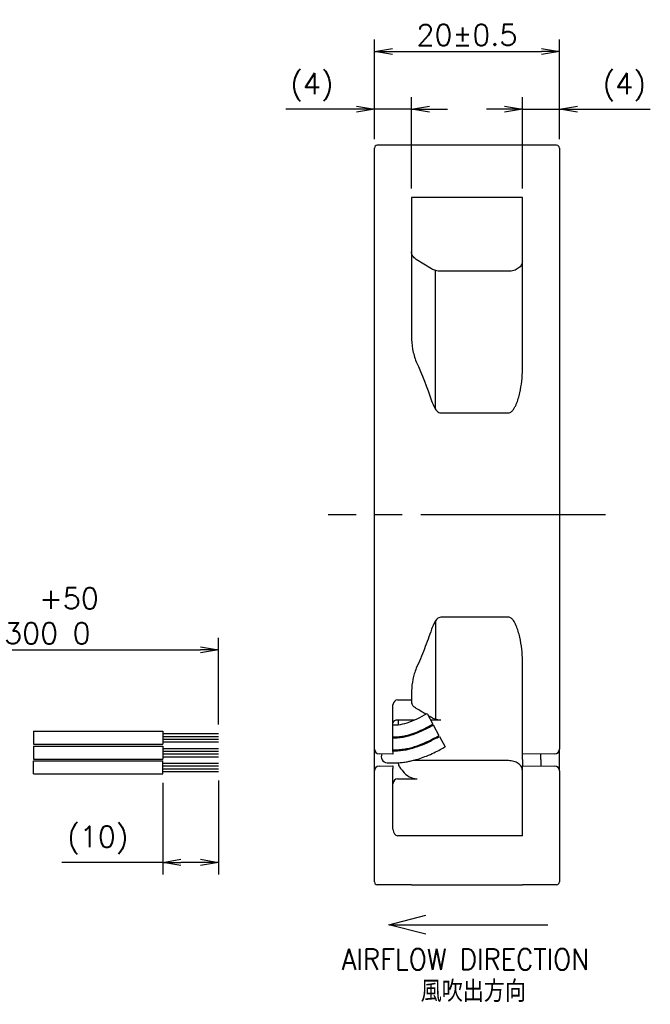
# Model space of a CAD drawing. Extents: x 154 to 478, y 166 to 274.
# Tile 3 of 8: x 265 to 334, y 166 to 273. Entities that reach past the tile are written whole.
import ezdxf
from ezdxf.enums import TextEntityAlignment as Align

# ---------------------------------------------------------------- set-up
doc = ezdxf.new("R2010")
doc.units = 0
doc.header["$MEASUREMENT"] = 0
doc.header["$PDSIZE"] = -0.5
doc.linetypes.add('CENTER', pattern=[27, 20, -2, 3, -2])
doc.linetypes.add('MS', pattern=[0])
doc.layers.get('0').update_dxf_attribs({"linetype": 'CONTINUOUS'})
doc.layers.get('DEFPOINTS').update_dxf_attribs({"linetype": 'CONTINUOUS'})
for name, color, linetype in [('1DIM', 8, 'CONTINUOUS'), ('1MISC', 8, 'CONTINUOUS'), ('1TEXT', 8, 'CONTINUOUS'), ('CENTER_L', 4, 'CENTER'), ('PV_PRIMARY', 2, 'MS'), ('SOLID_H', 3, 'CONTINUOUS'), ('SOLID_L', 4, 'CONTINUOUS'), ('SOLID_M', 2, 'CONTINUOUS')]:
    doc.layers.add(name, color=color, linetype=linetype)
doc.styles.get("Standard").update_dxf_attribs({"font": 'ROMANS.shx', "bigfont": 'BIGFONT.shx'})
doc.dimstyles.new('ARROW_ARROW', dxfattribs={"dimscale": 0, "dimtxt": 3.5, "dimasz": 3, "dimexe": 2, "dimexo": 1.5, "dimgap": 1, "dimtad": 1, "dimdec": 1, "dimdsep": 46, "dimtxsty": 'STANDARD', "dimblk1": 'OPEN', "dimblk2": 'OPEN', "dimsah": 1, "dimcen": 0, "dimclrd": 256, "dimclre": 256, "dimclrt": 256, "dimadec": 0, "dimazin": 0, "dimtfac": 1, "dimtdec": 1, "dimtmove": 0, "dimatfit": 3, "dimldrblk": 'OPEN', "dimfxl": 1, "dimtolj": 1, "dimarcsym": 0})

# ---------------------------------------------------------------- blocks, each defined once
blk = doc.blocks.new('_OPEN')
at = {"color": 0, "linetype": 'ByBlock'}
for p, q in [((-1, 0.167), (0, 0)), ((0, 0), (-1, -0.167)), ((0, 0), (-1, 0))]:
    blk.add_line(p, q, dxfattribs=at)
blk = doc.blocks.new('*D2')
at = {"layer": '1DIM', "lineweight": -2}
for p, q in [((286.78, 190.7), (286.78, 180.55)), ((280.78, 190.45), (280.78, 180.55)), ((280.78, 181.85), (269.83, 181.85)), ((284.83, 181.85), (282.73, 181.85))]:
    blk.add_line(p, q, dxfattribs=at)
at = {"layer": 'DEFPOINTS', "color": 0}
for p in [(280.78, 191.43), (286.78, 191.68), (280.78, 181.85)]:
    blk.add_point(p, dxfattribs=at)
at = {"layer": '1DIM', "lineweight": -2, "xscale": 1.95, "yscale": 1.95, "zscale": 1.95, "rotation": 180}
blk.add_blockref('_OPEN', (280.78, 181.85), dxfattribs=at)
at = {"layer": '1DIM', "lineweight": -2, "xscale": 1.95, "yscale": 1.95, "zscale": 1.95}
blk.add_blockref('_OPEN', (286.78, 181.85), dxfattribs=at)
at = {"layer": '1DIM', "insert": (273.73, 184.24), "char_height": 2.275, "attachment_point": 5}
blk.add_mtext('(10)', dxfattribs=at)
blk = doc.blocks.new('*D3')
at = {"layer": '1DIM', "lineweight": -2}
for p, q in [((249.78, 197.01), (249.78, 206.15)), ((286.78, 196.75), (286.78, 206.15)), ((251.73, 204.85), (284.83, 204.85))]:
    blk.add_line(p, q, dxfattribs=at)
at = {"layer": 'DEFPOINTS', "color": 0}
for p in [(286.78, 204.85), (249.78, 196.03), (286.78, 195.78)]:
    blk.add_point(p, dxfattribs=at)
at = {"layer": '1DIM', "lineweight": -2, "xscale": 1.95, "yscale": 1.95, "zscale": 1.95, "rotation": 180}
blk.add_blockref('_OPEN', (249.78, 204.85), dxfattribs=at)
at = {"layer": '1DIM', "lineweight": -2, "xscale": 1.95, "yscale": 1.95, "zscale": 1.95}
blk.add_blockref('_OPEN', (286.78, 204.85), dxfattribs=at)
at = {"layer": '1DIM', "insert": (268.28, 208.53), "char_height": 2.275, "attachment_point": 5}
blk.add_mtext('   +50\\P300 0', dxfattribs=at)
blk = doc.blocks.new('*D16')
at = {"layer": '1DIM', "lineweight": -2}
for p, q in [((303.67, 260.1), (303.67, 264.63)), ((307.67, 254.74), (307.67, 264.63)), ((301.72, 263.33), (294.08, 263.33)), ((307.67, 263.33), (303.67, 263.33)), ((309.62, 263.33), (311.57, 263.33))]:
    blk.add_line(p, q, dxfattribs=at)
at = {"layer": 'DEFPOINTS', "color": 0}
for p in [(303.67, 263.33), (303.67, 259.13), (307.67, 253.77)]:
    blk.add_point(p, dxfattribs=at)
at = {"layer": '1DIM', "lineweight": -2, "xscale": 1.95, "yscale": 1.95, "zscale": 1.95}
blk.add_blockref('_OPEN', (303.67, 263.33), dxfattribs=at)
at = {"layer": '1DIM', "lineweight": -2, "xscale": 1.95, "yscale": 1.95, "zscale": 1.95, "rotation": 180}
blk.add_blockref('_OPEN', (307.67, 263.33), dxfattribs=at)
at = {"layer": '1DIM', "insert": (296.89, 265.71), "char_height": 2.275, "attachment_point": 5}
blk.add_mtext('(4)', dxfattribs=at)
blk = doc.blocks.new('*D17')
at = {"layer": '1DIM', "lineweight": -2}
for p, q in [((319.67, 254.74), (319.67, 264.63)), ((323.67, 260.1), (323.67, 264.63)), ((317.72, 263.33), (315.77, 263.33)), ((319.67, 263.33), (323.67, 263.33)), ((325.62, 263.33), (333.51, 263.33))]:
    blk.add_line(p, q, dxfattribs=at)
at = {"layer": 'DEFPOINTS', "color": 0}
for p in [(323.67, 263.33), (323.67, 259.13), (319.67, 253.77)]:
    blk.add_point(p, dxfattribs=at)
at = {"layer": '1DIM', "lineweight": -2, "xscale": 1.95, "yscale": 1.95, "zscale": 1.95}
blk.add_blockref('_OPEN', (319.67, 263.33), dxfattribs=at)
at = {"layer": '1DIM', "lineweight": -2, "xscale": 1.95, "yscale": 1.95, "zscale": 1.95, "rotation": 180}
blk.add_blockref('_OPEN', (323.67, 263.33), dxfattribs=at)
at = {"layer": '1DIM', "insert": (330.69, 265.71), "char_height": 2.275, "attachment_point": 5}
blk.add_mtext('(4)', dxfattribs=at)
blk = doc.blocks.new('*D18')
at = {"layer": '1DIM', "lineweight": -2}
for p, q in [((303.67, 260.1), (303.67, 270.87)), ((323.67, 260.1), (323.67, 270.87)), ((305.62, 269.57), (321.72, 269.57))]:
    blk.add_line(p, q, dxfattribs=at)
at = {"layer": 'DEFPOINTS', "color": 0}
for p in [(323.67, 269.57), (303.67, 259.13), (323.67, 259.13)]:
    blk.add_point(p, dxfattribs=at)
at = {"layer": '1DIM', "lineweight": -2, "xscale": 1.95, "yscale": 1.95, "zscale": 1.95, "rotation": 180}
blk.add_blockref('_OPEN', (303.67, 269.57), dxfattribs=at)
at = {"layer": '1DIM', "lineweight": -2, "xscale": 1.95, "yscale": 1.95, "zscale": 1.95}
blk.add_blockref('_OPEN', (323.67, 269.57), dxfattribs=at)
at = {"layer": '1DIM', "insert": (313.67, 271.36), "char_height": 2.275, "attachment_point": 5}
blk.add_mtext('20±0.5', dxfattribs=at)

msp = doc.modelspace()

# ---------------------------------------------------------------- linework, layer by layer
at = {"layer": 'CENTER_L'}
msp.add_line((328.67, 219.43), (298.67, 219.43), dxfattribs=at)
at = {"layer": 'PV_PRIMARY'}
for p, q in [((309.36, 197.94), (309.97, 196.79)), ((266.78, 196.03), (266.78, 194.63)), ((266.78, 196.03), (280.78, 196.03)), ((280.78, 196.03), (280.78, 194.63)), ((310.02, 196.71), (310.64, 195.56)), ((310.69, 195.47), (311.3, 194.33)), ((266.78, 194.63), (280.78, 194.63)), ((266.78, 194.43), (266.78, 193.03)), ((266.78, 194.43), (280.78, 194.43)), ((280.78, 194.43), (280.78, 193.03)), ((266.78, 193.03), (280.78, 193.03)), ((266.78, 191.43), (266.78, 192.83)), ((266.78, 192.83), (280.78, 192.83)), ((280.78, 191.43), (280.78, 192.83)), ((266.78, 191.43), (280.78, 191.43))]:
    msp.add_line(p, q, dxfattribs=at)
msp.add_arc((305.05, 193.28), 0.65, 152.1204, 268.348, dxfattribs=at)
for points, knots in [([(305.67, 196.72), (305.86, 196.72), (306.38, 196.73), (307.67, 197.03), (308.66, 197.56), (309.36, 197.94)], [0.541576, 0.541576, 0.541576, 0.541576, 1.112116, 2.093514, 4.469649, 4.469649, 4.469649, 4.469649]), ([(305.67, 195.42), (305.68, 195.42), (305.7, 195.42), (305.88, 195.42), (306.06, 195.42), (306.4, 195.45), (306.56, 195.47), (306.87, 195.52), (307.02, 195.55), (307.47, 195.66), (307.75, 195.75), (308.63, 196.09), (309.18, 196.37), (309.79, 196.69), (309.88, 196.74), (309.97, 196.79)], [0.53831, 0.53831, 0.53831, 0.53831, 0.57138, 0.57138, 1.009672, 1.009672, 1.37678, 1.37678, 1.743888, 1.743888, 2.478104, 2.478104, 4.15196, 4.15196, 4.469638, 4.469638, 4.469638, 4.469638]), ([(305.67, 195.32), (305.68, 195.32), (305.69, 195.32), (305.89, 195.32), (306.08, 195.32), (306.5, 195.36), (306.71, 195.39), (307.11, 195.47), (307.31, 195.52), (307.99, 195.72), (308.45, 195.91), (309.28, 196.31), (309.66, 196.51), (310.02, 196.71)], [0.538084, 0.538084, 0.538084, 0.538084, 0.568781, 0.568781, 1.036696, 1.036696, 1.515516, 1.515516, 1.994335, 1.994335, 3.25002, 3.25002, 4.469638, 4.469638, 4.469638, 4.469638]), ([(305.67, 194.02), (305.83, 194.02), (306.01, 194.02), (306.39, 194.04), (306.61, 194.07), (307.03, 194.13), (307.24, 194.17), (307.63, 194.26), (307.82, 194.31), (308.38, 194.49), (308.74, 194.63), (309.67, 195.04), (310.19, 195.32), (310.64, 195.56)], [0.53548, 0.53548, 0.53548, 0.53548, 0.903716, 0.903716, 1.299232, 1.299232, 1.694747, 1.694747, 2.090263, 2.090263, 2.938048, 2.938048, 4.469638, 4.469638, 4.469638, 4.469638]), ([(305.67, 193.92), (305.87, 193.92), (306.09, 193.92), (306.53, 193.96), (306.73, 193.98), (307.13, 194.04), (307.32, 194.08), (307.91, 194.23), (308.28, 194.35), (308.97, 194.61), (309.29, 194.76), (309.99, 195.1), (310.36, 195.3), (310.69, 195.47)], [0.535295, 0.535295, 0.535295, 0.535295, 0.987533, 0.987533, 1.357369, 1.357369, 1.727205, 1.727205, 2.538206, 2.538206, 3.349208, 3.349208, 4.469638, 4.469638, 4.469638, 4.469638]), ([(305.03, 192.63), (305.16, 192.62), (305.32, 192.62), (305.68, 192.61), (305.88, 192.61), (306.33, 192.63), (306.59, 192.65), (307, 192.71), (307.16, 192.73), (307.47, 192.79), (307.61, 192.82), (308.05, 192.92), (308.32, 193), (308.83, 193.17), (309.07, 193.26), (309.87, 193.58), (310.36, 193.83), (310.97, 194.15), (311.14, 194.24), (311.3, 194.33)], [0.023669, 0.023669, 0.023669, 0.023669, 0.41036, 0.41036, 0.805987, 0.805987, 1.201615, 1.201615, 1.44974, 1.44974, 1.697866, 1.697866, 2.194118, 2.194118, 2.69037, 2.69037, 3.92632, 3.92632, 4.469638, 4.469638, 4.469638, 4.469638])]:
    msp.add_open_spline(points, degree=3, knots=knots, dxfattribs=at)
at = {"layer": 'SOLID_L', "ltscale": 0.78719}
for p, q in [((280.78, 195.78), (286.78, 195.78)), ((280.78, 195.48), (286.78, 195.48)), ((280.78, 195.18), (286.78, 195.18)), ((280.78, 194.88), (286.78, 194.88)), ((280.78, 194.18), (286.78, 194.18)), ((280.78, 193.88), (286.78, 193.88)), ((280.78, 193.58), (286.78, 193.58)), ((280.78, 193.28), (286.78, 193.28)), ((280.78, 192.58), (286.78, 192.58)), ((280.78, 192.28), (286.78, 192.28)), ((280.78, 191.98), (286.78, 191.98)), ((280.78, 191.68), (286.78, 191.68))]:
    msp.add_line(p, q, dxfattribs=at)
at = {"layer": 'SOLID_M'}
for p, q in [((303.67, 254.93), (303.67, 259.13)), ((307.67, 259.43), (303.97, 259.43)), ((318.17, 259.43), (310.83, 259.43)), ((323.37, 259.43), (319.67, 259.43)), ((323.67, 259.13), (323.67, 254.93)), ((303.67, 194.09), (303.67, 254.93)), ((323.67, 254.93), (323.67, 194.09)), ((307.67, 253.77), (307.67, 238.78)), ((319.67, 253.77), (307.67, 253.77)), ((319.67, 235.2), (319.67, 253.77)), ((309.85, 246.06), (308.19, 247.08)), ((310.27, 230.88), (310.27, 245.88)), ((318.17, 245.8), (310.83, 245.8)), ((310.83, 230.48), (318.17, 230.48)), ((310.27, 207.97), (310.27, 197.32)), ((318.17, 208.37), (310.83, 208.37)), ((319.67, 193.85), (319.67, 203.65)), ((306.17, 199.43), (307.67, 199.43)), ((307.67, 199.88), (307.67, 199.6)), ((305.67, 193.85), (305.67, 198.88)), ((307.98, 197.24), (306.17, 197.24)), ((306.27, 196.75), (306.27, 197.24)), ((310.83, 197.24), (309.73, 197.24)), ((306.27, 195.34), (306.27, 195.44)), ((303.67, 191.76), (303.67, 194.09)), ((306.27, 194.04), (306.27, 193.94)), ((306.27, 193.94), (306.27, 194.04)), ((323.67, 191.76), (323.67, 194.09)), ((305.67, 193.55), (304.16, 193.59)), ((305.67, 193.85), (305.67, 193.55)), ((318.17, 192.85), (308.26, 192.85)), ((319.67, 193.55), (319.67, 193.85)), ((323.18, 193.59), (319.67, 193.55)), ((319.67, 192.96), (319.67, 193.55)), ((319.67, 192.96), (319.67, 192.3)), ((321.67, 192.96), (321.67, 193.58)), ((321.67, 192.96), (321.67, 192.28)), ((303.67, 183.93), (303.67, 191.76)), ((304.16, 192.26), (305.67, 192.3)), ((305.67, 192.3), (305.67, 192)), ((305.67, 185.44), (305.67, 192)), ((306.27, 192.49), (306.27, 192.63)), ((319.67, 192.3), (323.18, 192.26)), ((319.67, 192), (319.67, 192.3)), ((319.67, 184.73), (319.67, 192)), ((323.67, 191.76), (323.67, 183.93)), ((306.17, 190.9), (308.27, 190.9)), ((319.67, 184.73), (306.17, 184.73)), ((303.67, 179.73), (303.67, 183.93)), ((323.67, 183.93), (323.67, 179.73)), ((307.67, 179.43), (303.97, 179.43)), ((307.67, 179.43), (319.67, 179.43)), ((323.37, 179.43), (319.67, 179.43))]:
    msp.add_line(p, q, dxfattribs=at)
for centre, radius, start, end in [((303.97, 259.13), 0.3, 90, 180), ((323.37, 259.13), 0.3, 0, 90), ((304.17, 194.09), 0.5, 180, 268.5679), ((323.17, 194.09), 0.5, 270.7162, 0), ((304.17, 191.76), 0.5, 91.4321, 180), ((323.17, 191.76), 0.5, 0, 89.2838), ((303.97, 179.73), 0.3, 180, 270), ((323.37, 179.73), 0.3, 270, 0)]:
    msp.add_arc(centre, radius, start, end, dxfattribs=at)
for centre, major_axis, ratio, start_param, end_param in [((306.17, 198.88), (0, 0.547), 0.914232, 0, 1.570796), ((306.17, 196.97), (-0.5, 0), 0.548153, 4.712389, 6.283185), ((306.17, 190.33), (0, -0.567), 0.881081, 3.141593, 4.712389), ((308.27, 193.17), (0, -2.27), 0.881081, 5.411402, 6.283185), ((306.17, 185.44), (0, -0.707), 0.707107, 4.712389, 6.283185)]:
    msp.add_ellipse(centre, major_axis=major_axis, ratio=ratio, start_param=start_param, end_param=end_param, dxfattribs=at)
for points, knots in [([(308.19, 259.43), (308.09, 259.43), (308.02, 259.43), (307.89, 259.43), (307.83, 259.43), (307.71, 259.43), (307.67, 259.43), (307.67, 259.43)], [0, 0, 0, 0, 0.25, 0.25, 0.5, 0.5, 1, 1, 1, 1]), ([(309.85, 259.43), (309.6, 259.43), (309.34, 259.43), (308.79, 259.43), (308.49, 259.43), (308.19, 259.43)], [0, 0, 0, 0, 0.5, 0.5, 1, 1, 1, 1]), ([(310.83, 259.43), (310.76, 259.43), (310.69, 259.43), (310.56, 259.43), (310.5, 259.43), (310.35, 259.43), (310.26, 259.43), (310.05, 259.43), (309.94, 259.43), (309.85, 259.43)], [0, 0, 0, 0, 0.125, 0.125, 0.25, 0.25, 0.5, 0.5, 1, 1, 1, 1]), ([(319.67, 259.43), (319.67, 259.43), (319.65, 259.43), (319.55, 259.43), (319.48, 259.43), (319.29, 259.43), (319.17, 259.43), (318.92, 259.43), (318.82, 259.43), (318.63, 259.43), (318.56, 259.43), (318.38, 259.43), (318.28, 259.43), (318.17, 259.43)], [0, 0, 0, 0, 0.25, 0.25, 0.5, 0.5, 0.75, 0.75, 0.875, 0.875, 0.9375, 0.9375, 1, 1, 1, 1]), ([(308.19, 247.08), (308.11, 247.13), (308.03, 247.19), (307.91, 247.31), (307.85, 247.38), (307.72, 247.58), (307.67, 247.74), (307.67, 247.89)], [0, 0, 0, 0, 0.25, 0.25, 0.5, 0.5, 1, 1, 1, 1]), ([(319.67, 246.87), (319.67, 246.8), (319.66, 246.73), (319.62, 246.59), (319.59, 246.53), (319.52, 246.4), (319.47, 246.34), (319.36, 246.22), (319.3, 246.17), (319.09, 246.02), (318.93, 245.94), (318.56, 245.83), (318.37, 245.8), (318.17, 245.8)], [0, 0, 0, 0, 0.125, 0.125, 0.25, 0.25, 0.375, 0.375, 0.5, 0.5, 0.75, 0.75, 1, 1, 1, 1]), ([(310.83, 245.8), (310.65, 245.8), (310.47, 245.83), (310.14, 245.92), (309.98, 245.98), (309.85, 246.06)], [0, 0, 0, 0, 0.5, 0.5, 1, 1, 1, 1]), ([(307.67, 238.78), (307.67, 238.31), (307.71, 237.84), (307.83, 237.14), (307.89, 236.91), (308.02, 236.45), (308.09, 236.22), (308.19, 236.01)], [0, 0, 0, 0, 0.5, 0.5, 0.75, 0.75, 1, 1, 1, 1]), ([(318.17, 230.48), (318.22, 230.48), (318.28, 230.49), (318.38, 230.54), (318.43, 230.56), (318.56, 230.66), (318.63, 230.75), (318.76, 230.92), (318.82, 231.02), (318.92, 231.21), (318.97, 231.31), (319.18, 231.81), (319.3, 232.23), (319.49, 233.07), (319.55, 233.49), (319.65, 234.35), (319.67, 234.77), (319.67, 235.2)], [0, 0, 0, 0, 0.03125, 0.03125, 0.0625, 0.0625, 0.125, 0.125, 0.1875, 0.1875, 0.25, 0.25, 0.5, 0.5, 0.75, 0.75, 1, 1, 1, 1]), ([(309.85, 231.78), (309.94, 231.52), (310.05, 231.25), (310.26, 230.88), (310.35, 230.76), (310.5, 230.61), (310.56, 230.57), (310.69, 230.5), (310.76, 230.48), (310.83, 230.48)], [0, 0, 0, 0, 0.5, 0.5, 0.75, 0.75, 0.875, 0.875, 1, 1, 1, 1]), ([(310.83, 208.37), (310.76, 208.37), (310.69, 208.35), (310.56, 208.28), (310.5, 208.24), (310.35, 208.09), (310.26, 207.97), (310.05, 207.6), (309.94, 207.34), (309.85, 207.07)], [0, 0, 0, 0, 0.125, 0.125, 0.25, 0.25, 0.5, 0.5, 1, 1, 1, 1]), ([(319.67, 203.65), (319.67, 204.07), (319.65, 204.5), (319.55, 205.36), (319.48, 205.79), (319.29, 206.64), (319.17, 207.06), (318.92, 207.65), (318.82, 207.85), (318.63, 208.11), (318.56, 208.19), (318.38, 208.32), (318.28, 208.37), (318.17, 208.37)], [0, 0, 0, 0, 0.25, 0.25, 0.5, 0.5, 0.75, 0.75, 0.875, 0.875, 0.9375, 0.9375, 1, 1, 1, 1]), ([(309.85, 207.07), (309.6, 206.35), (309.34, 205.64), (308.79, 204.23), (308.49, 203.53), (308.19, 202.84)], [0, 0, 0, 0, 0.5, 0.5, 1, 1, 1, 1]), ([(308.19, 202.84), (308.1, 202.65), (308.03, 202.45), (307.91, 202.05), (307.86, 201.85), (307.74, 201.23), (307.69, 200.82), (307.68, 200.4)], [0, 0, 0, 0, 0.25, 0.25, 0.5, 0.5, 1, 1, 1, 1]), ([(307.67, 199.6), (307.67, 199.47), (307.67, 199.36), (307.68, 199.17), (307.69, 199.09), (307.71, 199.03)], [0, 0, 0, 0, 0.5, 0.5, 1, 1, 1, 1]), ([(308.19, 198.5), (308.05, 198.58), (307.95, 198.66), (307.79, 198.84), (307.74, 198.93), (307.71, 199.03)], [0, 0, 0, 0, 0.5, 0.5, 1, 1, 1, 1]), ([(310.83, 197.24), (310.73, 197.24), (310.62, 197.25), (310.43, 197.28), (310.34, 197.3), (310.09, 197.37), (309.96, 197.44), (309.85, 197.51)], [0, 0, 0, 0, 0.25, 0.25, 0.5, 0.5, 1, 1, 1, 1]), ([(308.26, 192.85), (308.23, 192.85), (308.2, 192.85), (308.16, 192.85), (308.07, 192.86), (307.97, 192.87), (307.88, 192.88), (307.88, 192.88), (307.87, 192.88)], [0.0024178, 0.0024178, 0.0024178, 0.0024178, 0.0331389, 0.0331389, 0.0331389, 0.125, 0.125, 0.1270588, 0.1270588, 0.1270588, 0.1270588]), ([(319.67, 191.79), (319.67, 191.86), (319.66, 191.93), (319.62, 192.06), (319.59, 192.13), (319.52, 192.26), (319.47, 192.32), (319.36, 192.44), (319.3, 192.49), (319.09, 192.64), (318.93, 192.72), (318.56, 192.82), (318.37, 192.85), (318.17, 192.85)], [0, 0, 0, 0, 0.125, 0.125, 0.25, 0.25, 0.375, 0.375, 0.5, 0.5, 0.75, 0.75, 1, 1, 1, 1]), ([(306.27, 192.49), (306.27, 192.36), (306.33, 192.22), (306.47, 192.03), (306.52, 191.96), (306.63, 191.84), (306.69, 191.77), (306.74, 191.71)], [0, 0, 0, 0, 0.5, 0.5, 0.75, 0.75, 1, 1, 1, 1])]:
    msp.add_open_spline(points, degree=3, knots=knots, dxfattribs=at)
for points in [[(308.19, 236.01), (308.8, 234.62), (309.36, 233.22), (309.85, 231.78)], [(307.68, 200.4), (307.67, 200.22), (307.67, 200.05), (307.67, 199.88)], [(309.24, 197.88), (308.9, 198.08), (308.54, 198.29), (308.19, 198.5)], [(309.85, 197.51), (309.72, 197.58), (309.59, 197.66), (309.47, 197.74)], [(306.33, 193.94), (306.31, 193.97), (306.31, 194), (306.3, 194.04)]]:
    msp.add_open_spline(points, degree=3, dxfattribs=at)

# ---------------------------------------------------------------- texts
at = {"layer": '1MISC', "width": 0.9}
msp.add_text('風吹出方向', height=2.3, dxfattribs=at).set_placement((314.36, 167.9), align=Align.MIDDLE_CENTER)
at = {"layer": '1TEXT', "color": 0, "width": 0.9}
msp.add_text('AIRFLOW DIRECTION', height=2.3, dxfattribs=at).set_placement((313.5, 171.36), align=Align.MIDDLE_CENTER)

# ---------------------------------------------------------------- dimensions: what is measured, and where the dimension line sits
at = {"layer": '1DIM'}
dim = msp.add_linear_dim(base=(323.67, 269.57), p1=(303.67, 259.13), p2=(323.67, 259.13), dimstyle='ARROW_ARROW', override={"dimscale": 0.65, "dimtol": 1, "dimtp": 0.5, "dimtm": 0.5, "dimtolj": 0}, dxfattribs=at)
dim.commit()
dim.dimension.update_dxf_attribs({"geometry": '*D18', "text_midpoint": (313.67, 269.57), "dimtype": 160})
for base, p1, p2, text, override, picture, middle in [((303.67, 263.33), (307.67, 253.77), (303.67, 259.13), '(<>)', {"dimscale": 0.65, "dimtp": 0.3, "dimtm": 0.3, "dimtolj": 0}, '*D16', (296.89, 263.33)), ((323.67, 263.33), (319.67, 253.77), (323.67, 259.13), '(<>)', {"dimscale": 0.65, "dimtp": 0.3, "dimtm": 0.3, "dimtolj": 0}, '*D17', (330.69, 263.33)), ((286.78, 204.85), (249.78, 196.03), (286.78, 195.78), '   +50\\P300 0', {"dimscale": 0.65, "dimtol": 1, "dimtp": 0.5, "dimtm": 0.5, "dimtolj": 0}, '*D3', (268.28, 204.85)), ((280.78, 181.85), (286.78, 191.68), (280.78, 191.43), '(10)', {"dimscale": 0.65, "dimpost": '(<>)', "dimtp": 0.5, "dimtm": 0.5, "dimtolj": 0}, '*D2', (273.73, 181.85))]:
    dim = msp.add_linear_dim(base=base, p1=p1, p2=p2, text=text, dimstyle='ARROW_ARROW', override=override, dxfattribs=at)
    dim.commit()
    dim.dimension.update_dxf_attribs({"geometry": picture, "text_midpoint": middle, "dimtype": 160})

# ---------------------------------------------------------------- leaders
at = {"layer": 'SOLID_H', "ltscale": 0.2}
msp.add_leader([(305.23, 175.1), (322.42, 175.1)], dimstyle='ARROW_ARROW', override={"dimscale": 2, "dimasz": 2, "dimldrblk": 'Open30'}, dxfattribs=at)

doc.saveas('drawing.dxf')
